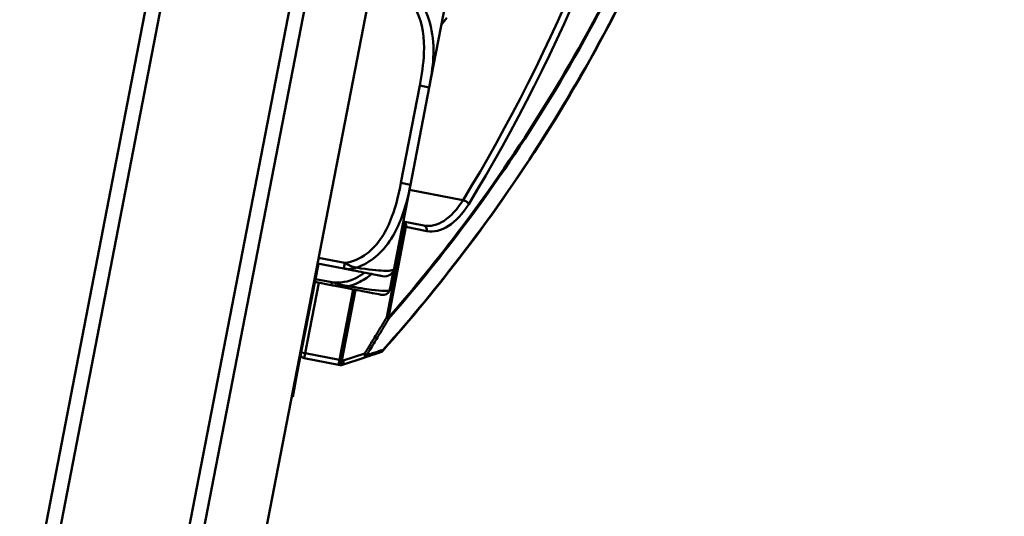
# Model space of a CAD drawing. Header units: inches. Extents: x 0.8 to 75.7, y -7.8 to 49.3.
# Tile 17 of 256: x 18 to 20, y 16.2 to 17.2. Entities that reach past the tile are written whole.
import ezdxf

# ---------------------------------------------------------------- set-up
doc = ezdxf.new("R2010")
doc.units = ezdxf.units.IN
doc.header["$MEASUREMENT"] = 0
for name, color, linetype, lineweight in [('Dimensions(ROSSANSI)', 7, 'Continuous', 25), ('Visible Edges(ROSSANSI)', 7, 'Continuous', 50), ('Visible Tangent Edges(ROSSANSI)', 7, 'Continuous', 50)]:
    doc.layers.add(name, color=color, linetype=linetype, lineweight=lineweight)
doc.styles.add('DEFAULT-ROSSANSI', font='arial.ttf')
doc.dimstyles.new('DEFAULT-ROSSANSI', dxfattribs={"dimtxt": 1, "dimasz": 0.098425, "dimexe": 0.125, "dimexo": 0.0625, "dimgap": 0.031496, "dimtad": 0, "dimtih": 1, "dimtoh": 1, "dimrnd": 1e-08, "dimzin": 0, "dimdsep": 46, "dimtxsty": 'DEFAULT-ROSSANSI', "dimcen": 0.09, "dimdle": 0.393701, "dimclrd": 7, "dimclre": 7, "dimclrt": 179, "dimadec": 0, "dimazin": 0, "dimtfac": 1, "dimtofl": 0, "dimtmove": 0, "dimatfit": 3, "dimfxl": 1, "dimtolj": 1, "dimtzin": 0, "dimlwd": 25, "dimlwe": 25, "dimarcsym": 0})

# ---------------------------------------------------------------- blocks, each defined once
blk = doc.blocks.new('*D7')
at = {"layer": 'Defpoints', "color": 0}
for p in [(19.9791, 26.1672), (2.7537, 7.6047), (15.8958, 5.062)]:
    blk.add_point(p, dxfattribs=at)
at = {"layer": 'Dimensions(ROSSANSI)', "color": 7, "lineweight": 25}
for p, q in [((19.9178, 26.1791), (6.7143, 28.7336)), ((6.8183, 28.6132), (4.9255, 18.8296)), ((2.7724, 7.7013), (4.6653, 17.4849)), ((15.8345, 5.0739), (2.631, 7.6284))]:
    blk.add_line(p, q, dxfattribs=at)
at = {"layer": 'Dimensions(ROSSANSI)', "color": 7}
for points in [[(6.8022, 28.6163), (6.8344, 28.6101), (6.837, 28.7099)], [(2.7563, 7.7044), (2.7885, 7.6982), (2.7537, 7.6047)]]:
    blk.add_solid(points, dxfattribs=at)
at = {"layer": 'Dimensions(ROSSANSI)', "color": 179, "lineweight": 25, "insert": (0.7831, 18.7981), "char_height": 1, "attachment_point": 1, "style": 'DEFAULT-ROSSANSI'}
blk.add_mtext('\\A1;21.50 [546.0]', dxfattribs=at)
blk = doc.blocks.new('*D9')
at = {"layer": 'Defpoints', "color": 0}
for p in [(21.4894, 26.325), (16.1888, 4.5732), (19.979, 2.9683)]:
    blk.add_point(p, dxfattribs=at)
at = {"layer": 'Dimensions(ROSSANSI)', "color": 7, "lineweight": 25}
for p, q in [((21.547, 26.3006), (28.7103, 23.2673)), ((28.5568, 23.2255), (24.5718, 13.8145)), ((20.0174, 3.0589), (24.0024, 12.4698)), ((16.2464, 4.5489), (20.0941, 2.9196))]:
    blk.add_line(p, q, dxfattribs=at)
at = {"layer": 'Dimensions(ROSSANSI)', "color": 7}
for points in [[(28.5417, 23.2319), (28.5719, 23.2191), (28.5952, 23.3161)], [(20.0022, 3.0653), (20.0325, 3.0525), (19.979, 2.9683)]]:
    blk.add_solid(points, dxfattribs=at)
at = {"layer": 'Dimensions(ROSSANSI)', "color": 179, "lineweight": 25, "insert": (20.2748, 13.7831), "char_height": 1, "attachment_point": 1, "style": 'DEFAULT-ROSSANSI'}
blk.add_mtext('\\A1;22.10 [561.3]', dxfattribs=at)
blk = doc.blocks.new('*D12')
at = {"layer": 'Defpoints', "color": 0}
for p in [(19.7898, 29.9942), (13.8515, 26.4502), (21.4107, 26.1392), (13.8515, 8.2874)]:
    blk.add_point(p, dxfattribs=at)
at = {"layer": 'Dimensions(ROSSANSI)', "color": 7, "lineweight": 25}
for p, q in [((13.8515, 26.5127), (13.8515, 30.9168)), ((21.4351, 26.1967), (22.6753, 29.1256))]:
    blk.add_line(p, q, dxfattribs=at)
for start, end in [(81.16585, 89.74941), (67.30059, 75.85919)]:
    blk.add_arc((13.8515, 8.2874), 22.5044, start, end, dxfattribs=at)
at = {"layer": 'Dimensions(ROSSANSI)', "color": 7}
for points in [[(13.9499, 30.7752), (13.95, 30.808), (13.8515, 30.7918)], [(22.5422, 29.0638), (22.5295, 29.0336), (22.6266, 29.0105)]]:
    blk.add_solid(points, dxfattribs=at)
at = {"layer": 'Dimensions(ROSSANSI)', "color": 179, "lineweight": 25, "insert": (17.3391, 30.8529), "char_height": 1, "attachment_point": 1, "style": 'DEFAULT-ROSSANSI'}
blk.add_mtext('\\A1;23°', dxfattribs=at)

msp = doc.modelspace()

# ---------------------------------------------------------------- linework, layer by layer
at = {"layer": 'Visible Edges(ROSSANSI)'}
for p, q in [((16.1658, 4.7832), (19.4609, 21.8144)), ((16.2885, 4.7595), (19.5836, 21.7906)), ((19.1271, 21.7631), (16.2236, 6.7564)), ((16.2588, 6.7801), (19.1508, 21.7279)), ((19.4041, 21.6789), (16.5121, 6.7311)), ((18.833, 17.0925), (18.8662, 17.2638)), ((18.7946, 16.8939), (18.833, 17.0925)), ((18.7615, 16.7227), (18.7946, 16.8939)), ((18.8218, 16.8107), (18.7801, 16.8187)), ((18.607, 16.7325), (18.5734, 16.5589)), ((18.6051, 16.7329), (18.6585, 16.7225)), ((18.7532, 16.6824), (18.7602, 16.7184)), ((18.7541, 16.6843), (18.7615, 16.7227)), ((18.5998, 16.6953), (18.6332, 16.6889)), ((18.5734, 16.5589), (18.5639, 16.5098)), ((18.5779, 16.5398), (18.6481, 16.5262)), ((18.6562, 16.526), (18.6999, 16.5405)), ((18.6481, 16.5262), (18.6512, 16.5256)), ((18.5544, 16.4607), (18.5639, 16.5098)), ((18.562, 16.5102), (18.5639, 16.5098)), ((18.5525, 16.4611), (18.5544, 16.4607))]:
    msp.add_line(p, q, dxfattribs=at)
for centre, radius, start, end in [((18.7422, 16.7264), 0.0197, 259.05, 349.05), ((18.7389, 16.6824), 0.0138, 259.05, 342.5965), ((18.6338, 16.7154), 0.124, 342.5965, 343.178), ((18.7242, 16.6881), 0.0295, 343.178, 349.05), ((18.7386, 16.6873), 0.0157, 333.3779, 349.05), ((18.5798, 16.5496), 0.01, 205.9199, 259.05), ((18.7307, 16.5613), 0.01, 288.4184, 318.2627), ((18.6531, 16.5355), 0.01, 259.05, 288.4184)]:
    msp.add_arc(centre, radius, start, end, dxfattribs=at)
for points, knots in [([(18.7382, 16.5547), (18.7949, 16.6182), (18.8505, 16.6855), (18.9651, 16.8362), (19.0236, 16.9206), (19.1352, 17.0997), (19.1883, 17.1944), (19.313, 17.4462), (19.3795, 17.61), (19.4692, 17.8982), (19.4995, 18.0181), (19.5229, 18.1394), (19.5464, 18.2607), (19.5631, 18.3833), (19.5873, 18.6842), (19.5867, 18.861), (19.5712, 19.0606), (19.5685, 19.0907), (19.5653, 19.1206)], [0.205703, 0.205703, 0.205703, 0.205703, 1.01733, 1.01733, 1.924013, 1.924013, 2.830701, 2.830701, 4.215232, 4.215232, 5.153714, 5.153714, 5.153714, 6.092195, 6.092195, 7.476726, 7.476726, 7.725109, 7.725109, 7.725109, 7.725109]), ([(18.6585, 16.7225), (18.6764, 16.7191), (18.6919, 16.7161), (18.7034, 16.7138), (18.7211, 16.7104), (18.7299, 16.7087), (18.7343, 16.7079), (18.7376, 16.7072), (18.7381, 16.7071), (18.7384, 16.7071)], [-0.7968224, -0.7968224, -0.7968224, -0.7968224, -0.6514613, -0.6514613, -0.6514613, -0.427691, -0.427691, -0.427691, -0.2569517, -0.2569517, -0.2569517, -0.2569517]), ([(18.6332, 16.6889), (18.6434, 16.6869), (18.6536, 16.6849), (18.6628, 16.6831), (18.6798, 16.6798), (18.694, 16.6771), (18.7044, 16.6751), (18.7147, 16.6731), (18.7215, 16.6718), (18.7261, 16.6709), (18.7325, 16.6696), (18.7346, 16.6692), (18.7355, 16.6691), (18.7362, 16.6689), (18.7363, 16.6689), (18.7363, 16.6689)], [0.3257308, 0.3257308, 0.3257308, 0.3257308, 0.4047738, 0.4047738, 0.4047738, 0.5505317, 0.5505317, 0.5505317, 0.6962896, 0.6962896, 0.6962896, 0.9025977, 0.9025977, 0.9025977, 1.0315402, 1.0315402, 1.0315402, 1.0315402]), ([(18.6999, 16.5405), (18.7022, 16.5413), (18.7045, 16.542), (18.7104, 16.544), (18.714, 16.5452), (18.7176, 16.5464), (18.7205, 16.5474), (18.7235, 16.5484), (18.7289, 16.5502), (18.7314, 16.551), (18.7339, 16.5518)], [0.0250944, 0.0250944, 0.0250944, 0.0250944, 0.0690821, 0.0690821, 0.1381643, 0.1381643, 0.1381643, 0.195225, 0.195225, 0.2431639, 0.2431639, 0.2431639, 0.2431639])]:
    msp.add_open_spline(points, degree=3, knots=knots, dxfattribs=at)
msp.add_open_spline([(18.858, 17.2213), (18.8616, 17.2257), (18.8652, 17.2301), (18.8688, 17.2345)], degree=3, dxfattribs=at)
at = {"layer": 'Visible Tangent Edges(ROSSANSI)'}
for p, q in [((18.8137, 17.0963), (18.7753, 16.8977)), ((18.8137, 17.0963), (18.833, 17.0925)), ((18.7753, 16.8977), (18.7946, 16.8939)), ((18.902, 16.8624), (18.7926, 16.8835)), ((18.7821, 16.8081), (18.7463, 16.6233)), ((18.7499, 16.6226), (18.7856, 16.8075)), ((18.7782, 16.8089), (18.7821, 16.8081)), ((18.7856, 16.8075), (18.7821, 16.8081)), ((18.7856, 16.8075), (18.8281, 16.7993)), ((18.6607, 16.7341), (18.6073, 16.7445)), ((18.6585, 16.7225), (18.6607, 16.7341)), ((18.7525, 16.6795), (18.7599, 16.7179)), ((18.6343, 16.6947), (18.601, 16.7011)), ((18.5798, 16.5496), (18.6077, 16.6938)), ((18.6332, 16.6889), (18.6343, 16.6947)), ((18.6779, 16.6802), (18.65, 16.5361)), ((18.6546, 16.5352), (18.6825, 16.6793)), ((18.7463, 16.6233), (18.7499, 16.6226)), ((18.5715, 16.5592), (18.5734, 16.5589)), ((18.5719, 16.5512), (18.5798, 16.5496)), ((18.5798, 16.5496), (18.5779, 16.5398)), ((18.65, 16.5361), (18.5798, 16.5496)), ((18.7014, 16.5491), (18.6577, 16.5346)), ((18.6481, 16.5262), (18.65, 16.5361)), ((18.65, 16.5361), (18.6546, 16.5352)), ((18.6577, 16.5346), (18.6546, 16.5352))]:
    msp.add_line(p, q, dxfattribs=at)
for centre, major_axis, ratio, start_param, end_param in [((18.0574, 18.423), (-0.4653, -2.4049), 0.5547, 0.976398, 1.950867), ((18.0655, 18.4214), (0.4672, 2.4148), 0.5547, 4.11799, 5.094752), ((18.8503, 16.9579), (-0.0285, -0.1473), 0.5547, 0, 0.976398), ((18.9055, 16.856), (0.00853, -0.00523), 0.465957, 0.677589, 2.248385), ((18.8585, 16.9563), (-0.0304, -0.1571), 0.5547, 0, 0.976398), ((18.7775, 16.809), (0.0019, 0.00982), 0.471858, 4.712389, 6.132933), ((18.7775, 16.809), (0.0019, 0.00982), 0.83205, 4.712389, 6.198195), ((18.8199, 16.8008), (0.0019, 0.00982), 0.83205, 4.712389, 6.283185), ((18.7417, 16.6242), (0.00859, -0.00511), 0.178388, 0.30791, 1.110784), ((18.7417, 16.6242), (0.00753, -0.00658), 0.60209, 0.38277, 0.768059), ((18.7307, 16.5613), (0.00316, -0.00949), 0.90902, 0, 0.810929), ((18.7307, 16.5613), (0.00746, -0.00666), 0.603716, 0, 0.388684), ((18.6968, 16.55), (0.00316, -0.00949), 0.42269, 0, 1.337269), ((18.6968, 16.55), (0.00316, -0.00949), 0.908669, 0, 0.804377), ((18.6968, 16.55), (0.00851, -0.00525), 0.185948, 0.311111, 1.113669), ((18.65, 16.5361), (-0.0019, -0.00982), 0.471858, 0, 1.570796), ((18.6531, 16.5355), (-0.0019, -0.00982), 0.471858, 0, 1.570796), ((18.6531, 16.5355), (0.00316, -0.00949), 0.42269, 0, 1.337269)]:
    msp.add_ellipse(centre, major_axis=major_axis, ratio=ratio, start_param=start_param, end_param=end_param, dxfattribs=at)
for points, knots in [([(19.5648, 19.1204), (19.568, 19.0902), (19.5708, 19.0597), (19.5863, 18.86), (19.5868, 18.6835), (19.5626, 18.383), (19.546, 18.2606), (19.5225, 18.1395), (19.4991, 18.0184), (19.4689, 17.8986), (19.3793, 17.6108), (19.3129, 17.4472), (19.1885, 17.1958), (19.1355, 17.1012), (19.024, 16.9223), (18.9656, 16.838), (18.8513, 16.6875), (18.7958, 16.6204), (18.7392, 16.5569)], [-7.728094, -7.728094, -7.728094, -7.728094, -7.476726, -7.476726, -6.092195, -6.092195, -5.153714, -5.153714, -5.153714, -4.215232, -4.215232, -2.830701, -2.830701, -1.924013, -1.924013, -1.01733, -1.01733, -0.205703, -0.205703, -0.205703, -0.205703]), ([(19.5353, 19.1066), (19.5391, 19.0711), (19.5424, 19.0352), (19.557, 18.8369), (19.5571, 18.6676), (19.5335, 18.379), (19.5174, 18.2613), (19.4949, 18.1449), (19.4724, 18.0284), (19.4434, 17.9132), (19.3577, 17.6367), (19.2944, 17.4796), (19.175, 17.2359), (19.1234, 17.1431), (19.0149, 16.9676), (18.9581, 16.8849), (18.8507, 16.7423), (18.8008, 16.6809), (18.7499, 16.6226)], [2.438662, 2.438662, 2.438662, 2.438662, 2.735767, 2.735767, 4.066581, 4.066581, 4.970623, 4.970623, 4.970623, 5.874664, 5.874664, 7.205478, 7.205478, 8.095734, 8.095734, 8.985984, 8.985984, 9.724261, 9.724261, 9.724261, 9.724261]), ([(18.7502, 16.6198), (18.8011, 16.6782), (18.8512, 16.7397), (18.9587, 16.8825), (19.0156, 16.9654), (19.1241, 17.1412), (19.1758, 17.2342), (19.2954, 17.4783), (19.3587, 17.6356), (19.4445, 17.9125), (19.4736, 18.0279), (19.4961, 18.1446), (19.5187, 18.2613), (19.5348, 18.3792), (19.5585, 18.6682), (19.5584, 18.8378), (19.5438, 19.0362), (19.5406, 19.0719), (19.5368, 19.1073)], [-9.724261, -9.724261, -9.724261, -9.724261, -8.985984, -8.985984, -8.095734, -8.095734, -7.205478, -7.205478, -5.874664, -5.874664, -4.970623, -4.970623, -4.970623, -4.066581, -4.066581, -2.735767, -2.735767, -2.440416, -2.440416, -2.440416, -2.440416]), ([(18.7684, 17.2907), (18.7853, 17.2816), (18.7984, 17.2664), (18.807, 17.2492), (18.8202, 17.2228), (18.8235, 17.1925), (18.8223, 17.1631), (18.8215, 17.1407), (18.818, 17.1183), (18.8137, 17.0963)], [-0.7968224, -0.7968224, -0.7968224, -0.7968224, -0.6514613, -0.6514613, -0.6514613, -0.427691, -0.427691, -0.427691, -0.2569517, -0.2569517, -0.2569517, -0.2569517]), ([(18.833, 17.0925), (18.8409, 17.1323), (18.8461, 17.1744), (18.83, 17.2444), (18.8166, 17.2719), (18.794, 17.2908)], [0.2569517, 0.2569517, 0.2569517, 0.2569517, 0.5559983, 0.5559983, 0.7482818, 0.7482818, 0.7482818, 0.7482818]), ([(18.7753, 16.8977), (18.7708, 16.8744), (18.7653, 16.8511), (18.7571, 16.8289), (18.7462, 16.7997), (18.73, 16.7714), (18.705, 16.7526), (18.6921, 16.7428), (18.6768, 16.736), (18.6607, 16.7341)], [0.2569537, 0.2569537, 0.2569537, 0.2569537, 0.4371919, 0.4371919, 0.4371919, 0.6739428, 0.6739428, 0.6739428, 0.7963818, 0.7963818, 0.7963818, 0.7963818]), ([(18.6845, 16.7245), (18.6986, 16.7295), (18.7122, 16.7371), (18.7488, 16.7678), (18.7654, 16.7969), (18.7848, 16.8484), (18.7905, 16.8709), (18.7946, 16.8939)], [-0.7478145, -0.7478145, -0.7478145, -0.7478145, -0.6493253, -0.6493253, -0.427691, -0.427691, -0.2569537, -0.2569537, -0.2569537, -0.2569537]), ([(18.6585, 16.7225), (18.6599, 16.7223), (18.6613, 16.7221), (18.6641, 16.7218), (18.6654, 16.7217), (18.6676, 16.7217), (18.6685, 16.7217), (18.6699, 16.7217), (18.6704, 16.7217), (18.6721, 16.7219), (18.6732, 16.722), (18.6761, 16.7223), (18.6779, 16.7227), (18.6813, 16.7235), (18.6829, 16.7239), (18.6845, 16.7245)], [-0.0532704, -0.0532704, -0.0532704, -0.0532704, -0.04377373, -0.04377373, -0.03521335, -0.03521335, -0.02986312, -0.02986312, -0.02651922, -0.02651922, -0.01983142, -0.01983142, -0.00913095, -0.00913095, 0.00023197, 0.00023197, 0.00023197, 0.00023197]), ([(18.6845, 16.7245), (18.683, 16.7247), (18.6816, 16.7251), (18.6785, 16.7259), (18.6769, 16.7264), (18.6742, 16.7274), (18.6732, 16.7278), (18.6717, 16.7284), (18.6712, 16.7286), (18.6699, 16.7292), (18.6691, 16.7296), (18.6671, 16.7305), (18.6659, 16.7312), (18.6633, 16.7326), (18.662, 16.7333), (18.6607, 16.7341)], [-0.00023197, -0.00023197, -0.00023197, -0.00023197, 0.00913095, 0.00913095, 0.01983142, 0.01983142, 0.02651922, 0.02651922, 0.02986312, 0.02986312, 0.03521335, 0.03521335, 0.04377373, 0.04377373, 0.0532704, 0.0532704, 0.0532704, 0.0532704]), ([(18.7615, 16.7227), (18.7612, 16.7203), (18.7578, 16.7176), (18.7283, 16.7186), (18.7099, 16.7205), (18.6845, 16.7245)], [0.2569517, 0.2569517, 0.2569517, 0.2569517, 0.5559983, 0.5559983, 0.7482818, 0.7482818, 0.7482818, 0.7482818]), ([(18.7011, 16.7141), (18.6955, 16.7099), (18.6895, 16.7061), (18.6831, 16.703), (18.668, 16.6956), (18.6508, 16.6924), (18.6343, 16.6947)], [1.5567097, 1.5567097, 1.5567097, 1.5567097, 1.6107738, 1.6107738, 1.6107738, 1.7373496, 1.7373496, 1.7373496, 1.7373496]), ([(18.6683, 16.6867), (18.675, 16.6883), (18.6815, 16.6906), (18.6877, 16.6935), (18.6979, 16.6982), (18.707, 16.7042), (18.7153, 16.7112)], [-1.6573193, -1.6573193, -1.6573193, -1.6573193, -1.6107738, -1.6107738, -1.6107738, -1.5344454, -1.5344454, -1.5344454, -1.5344454]), ([(18.6332, 16.6889), (18.6351, 16.6885), (18.6371, 16.6881), (18.6408, 16.6874), (18.6427, 16.6871), (18.6456, 16.6867), (18.6468, 16.6866), (18.6487, 16.6863), (18.6494, 16.6863), (18.6516, 16.6861), (18.6531, 16.686), (18.657, 16.6858), (18.6594, 16.6858), (18.664, 16.6861), (18.6662, 16.6863), (18.6683, 16.6867)], [-0.0844808, -0.0844808, -0.0844808, -0.0844808, -0.06943799, -0.06943799, -0.05587828, -0.05587828, -0.04740346, -0.04740346, -0.04210669, -0.04210669, -0.03151317, -0.03151317, -0.01456352, -0.01456352, 0.00026741, 0.00026741, 0.00026741, 0.00026741]), ([(18.6683, 16.6867), (18.6663, 16.6869), (18.6642, 16.6872), (18.6598, 16.6879), (18.6575, 16.6884), (18.6537, 16.6893), (18.6523, 16.6897), (18.6502, 16.6903), (18.6495, 16.6905), (18.6476, 16.691), (18.6465, 16.6913), (18.6436, 16.6922), (18.6419, 16.6927), (18.6382, 16.6937), (18.6362, 16.6942), (18.6343, 16.6947)], [-0.00026741, -0.00026741, -0.00026741, -0.00026741, 0.01456352, 0.01456352, 0.03151317, 0.03151317, 0.04210669, 0.04210669, 0.04740346, 0.04740346, 0.05587828, 0.05587828, 0.06943799, 0.06943799, 0.0844808, 0.0844808, 0.0844808, 0.0844808]), ([(18.7521, 16.6783), (18.7521, 16.6783), (18.7519, 16.6781), (18.7511, 16.6778), (18.7499, 16.6774), (18.7473, 16.6767), (18.7398, 16.677), (18.7346, 16.6771), (18.7268, 16.6778), (18.715, 16.6793), (18.7033, 16.6809), (18.6874, 16.6833), (18.6683, 16.6867)], [-1.0315402, -1.0315402, -1.0315402, -1.0315402, -0.9025977, -0.9025977, -0.9025977, -0.6962896, -0.6962896, -0.6962896, -0.5505317, -0.5505317, -0.5505317, -0.4057611, -0.4057611, -0.4057611, -0.4057611]), ([(18.7463, 16.6233), (18.7432, 16.618), (18.74, 16.6127), (18.733, 16.6009), (18.7291, 16.5945), (18.7252, 16.588), (18.7204, 16.5802), (18.7157, 16.5724), (18.7077, 16.5594), (18.7046, 16.5543), (18.7014, 16.5491)], [0.0104344, 0.0104344, 0.0104344, 0.0104344, 0.0583339, 0.0583339, 0.1166678, 0.1166678, 0.1166678, 0.1876898, 0.1876898, 0.2344963, 0.2344963, 0.2344963, 0.2344963]), ([(18.7052, 16.5455), (18.7083, 16.5506), (18.7115, 16.5558), (18.7195, 16.5688), (18.7242, 16.5766), (18.729, 16.5845), (18.7329, 16.5909), (18.7368, 16.5974), (18.7438, 16.6091), (18.747, 16.6145), (18.7502, 16.6198)], [-0.2344963, -0.2344963, -0.2344963, -0.2344963, -0.1876898, -0.1876898, -0.1166678, -0.1166678, -0.1166678, -0.0583339, -0.0583339, -0.0104344, -0.0104344, -0.0104344, -0.0104344]), ([(18.7392, 16.5569), (18.7367, 16.556), (18.7342, 16.5552), (18.7287, 16.5534), (18.7258, 16.5524), (18.7228, 16.5514), (18.7192, 16.5502), (18.7156, 16.549), (18.7097, 16.547), (18.7075, 16.5463), (18.7052, 16.5455)], [-0.2431639, -0.2431639, -0.2431639, -0.2431639, -0.195225, -0.195225, -0.1381643, -0.1381643, -0.1381643, -0.0690821, -0.0690821, -0.0250944, -0.0250944, -0.0250944, -0.0250944])]:
    msp.add_open_spline(points, degree=3, knots=knots, dxfattribs=at)
msp.add_open_spline([(18.7541, 16.6843), (18.754, 16.6839), (18.7538, 16.6835), (18.7533, 16.6831)], degree=3, dxfattribs=at)

# ---------------------------------------------------------------- dimensions: what is measured, and where the dimension line sits
at = {"layer": 'Dimensions(ROSSANSI)', "color": 7, "lineweight": 25}
dim = msp.add_angular_dim_3p(base=(19.7898, 29.9942), center=(13.8515, 8.2874), p1=(21.4107, 26.1392), p2=(13.8515, 26.4502), dimstyle='DEFAULT-ROSSANSI', override={"dimadec": 0, "dimtp": 0, "dimtm": 0, "dimtdec": 0}, dxfattribs=at)
dim.commit()
dim.dimension.update_dxf_attribs({"geometry": '*D12', "text_midpoint": (18.3285, 30.342), "dimtype": 165})
for base, p1, p2, angle, picture, middle in [((2.7537, 7.6047), (19.9791, 26.1672), (15.8958, 5.062), 79.05, '*D7', (4.7954, 18.1573)), ((19.979, 2.9683), (21.4894, 26.325), (16.1888, 4.5732), 67.05, '*D9', (24.2871, 13.1422))]:
    dim = msp.add_linear_dim(base=base, p1=p1, p2=p2, angle=angle, dimstyle='DEFAULT-ROSSANSI', override={"dimdec": 2, "dimtp": 0, "dimtm": 0, "dimtdec": 2, "dimatfit": 1}, dxfattribs=at)
    dim.commit()
    dim.dimension.update_dxf_attribs({"geometry": picture, "text_midpoint": middle, "dimtype": 160})

doc.saveas('drawing.dxf')
